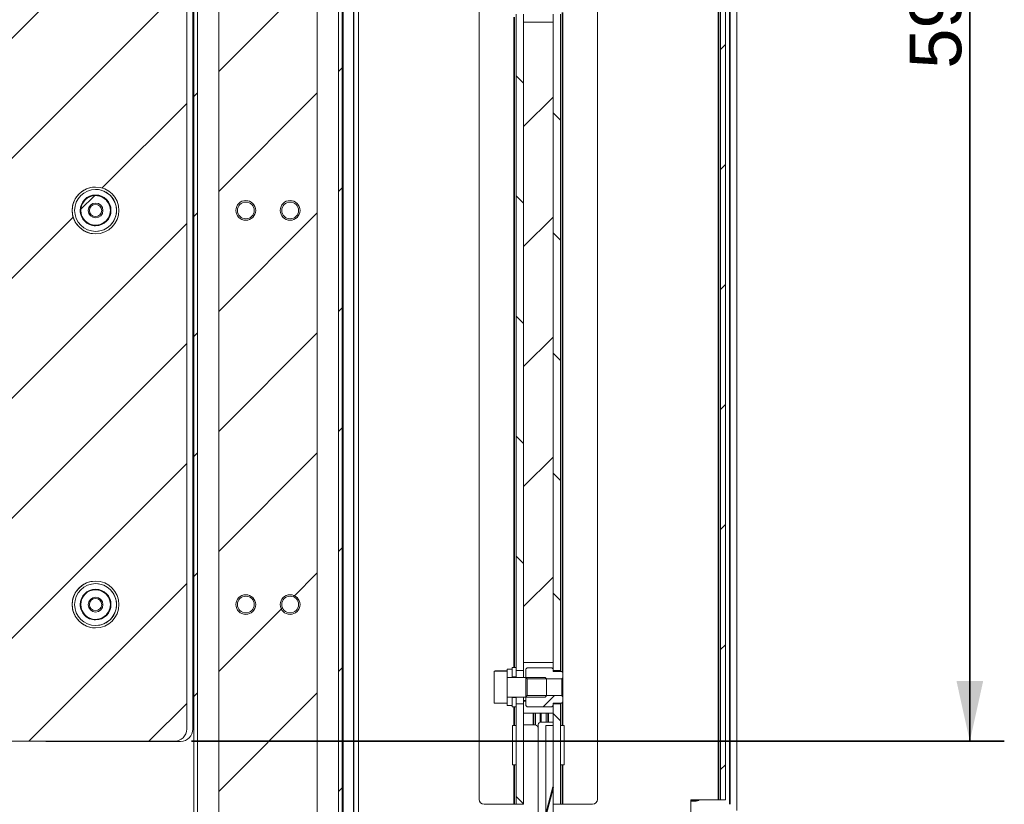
# Model space of a CAD drawing. Header units: millimetres. Extents: x 4 to 1188, y 1 to 840.
# Tile 242 of 256: x 881 to 938, y 398 to 443. Entities that reach past the tile are written whole.
import ezdxf

# ---------------------------------------------------------------- set-up
doc = ezdxf.new("R2010")
doc.units = ezdxf.units.MM
doc.layers.add('1', color=7, linetype='Continuous')
doc.styles.add('Arial Unicode MS', font='Arial Unicode MS')
doc.dimstyles.get("Standard").update_dxf_attribs({"dimtxt": 0.18, "dimasz": 0.18, "dimexe": 0.18, "dimexo": 0.0625, "dimgap": 0.09, "dimtad": 0, "dimtih": 1, "dimtoh": 1, "dimdec": 4, "dimzin": 0, "dimdsep": 46, "dimtxsty": 'Standard', "dimcen": 0.09, "dimadec": 0, "dimazin": 0, "dimtfac": 1, "dimtdec": 4, "dimtofl": 0, "dimtmove": 0, "dimatfit": 3, "dimfxl": 0, "dimtolj": 1, "dimtzin": 0, "dimarcsym": 0})

# ---------------------------------------------------------------- blocks, each defined once
blk = doc.blocks.new('_U47')
at = {"layer": '1', "color": 18, "lineweight": 35}
for p, q in [((891.028, 485.801), (938.166, 485.801)), ((936.166, 485.801), (936.166, 401.372)), ((891.028, 401.372), (938.166, 401.372))]:
    blk.add_line(p, q, dxfattribs=at)
at = {"layer": '1', "color": 18, "lineweight": 70}
for points in [[(936.166, 485.801), (936.942, 482.301), (935.39, 482.301)], [(936.166, 401.372), (935.39, 404.872), (936.942, 404.872)]]:
    blk.add_solid(points, dxfattribs=at)
at = {"layer": '1', "color": 18, "linetype": 'Continuous', "lineweight": 13, "insert": (935.713, 440.375), "char_height": 3, "attachment_point": 7, "rotation": 90, "line_spacing_factor": 1.047437, "style": 'Arial Unicode MS'}
blk.add_mtext('\\fArial Unicode MS|b0|i0;\\W1.0000;591', dxfattribs=at)

msp = doc.modelspace()

# ---------------------------------------------------------------- hatches: boundary and pattern name
at = {"layer": '1', "linetype": 'Continuous', "lineweight": 35}
h = msp.add_hatch(dxfattribs=at)
h.set_pattern_fill('ANSI31', color=154, scale=1.55, angle=-2.13e-14, style=0)
edge = h.paths.add_edge_path(flags=0)
edge.add_line((900.4217, 395.2108), (900.4217, 491.8839))
h = msp.add_hatch(dxfattribs=at)
h.set_pattern_fill('ANSI31', color=154, scale=1.55, angle=89.9544, style=0)
h.paths.add_polyline_path([(909.8494, 403.539), (910.278, 403.539), (910.278, 397.7176), (909.8494, 397.7176)], flags=0)
h.paths.add_polyline_path([(910.278, 445.4676), (909.8494, 445.4676), (909.8494, 483.539), (910.278, 483.539)], flags=0)
h.paths.add_polyline_path([(910.278, 485.4676), (909.8494, 485.4676), (909.8494, 491.289), (910.278, 491.289)], flags=0)
h.paths.add_polyline_path([(910.278, 405.4676), (909.8494, 405.4676), (909.8494, 443.539), (910.278, 443.539)], flags=0)
h = msp.add_hatch(dxfattribs=at)
h.set_pattern_fill('ANSI31', color=154, scale=1.55, angle=89.9544, style=0)
h.paths.add_polyline_path([(912.4209, 485.4676), (911.9923, 485.4676), (911.9923, 491.289), (912.4209, 491.289)], flags=0)
h.paths.add_polyline_path([(911.9923, 443.539), (912.4209, 443.539), (912.4209, 405.4676), (911.9923, 405.4676)], flags=0)
h.paths.add_polyline_path([(911.9923, 403.539), (912.4209, 403.539), (912.4209, 397.7176), (911.9923, 397.7176)], flags=0)
h.paths.add_polyline_path([(911.9923, 483.539), (912.4209, 483.539), (912.4209, 445.4676), (911.9923, 445.4676)], flags=0)
h = msp.add_hatch(dxfattribs=at)
h.set_pattern_fill('ANSI31', color=154, scale=1.55, angle=-2.13e-14, style=0)
h.paths.add_polyline_path([(921.9923, 397.9819), (921.7066, 397.9819), (921.7066, 491.2676), (921.9923, 491.2676)], flags=0)
h = msp.add_hatch(dxfattribs=at)
h.set_pattern_fill('ANSI31', color=154, scale=1.55, angle=-2.13e-14, style=0)
h.paths.add_polyline_path([(891.1476, 393.5759), (891.1476, 486.433), (891.3619, 486.433), (891.3619, 393.5759)], flags=0)
h.paths.add_polyline_path([(899.5517, 486.433), (899.766, 486.433), (899.766, 393.5759), (899.5517, 393.5759)], flags=0)
h = msp.add_hatch(dxfattribs=at)
h.set_pattern_fill('ANSI31', color=154, scale=1.55, angle=-2.13e-14, style=0)
edge = h.paths.add_edge_path(flags=0)
edge.add_line((893.6711, 486.2402), (894.8854, 486.2402))
edge.add_line((894.8854, 486.2402), (894.8854, 485.5259))
edge.add_line((894.8854, 485.5259), (896.0282, 485.5259))
edge.add_line((896.0282, 485.5259), (896.0282, 486.2402))
edge.add_line((896.0282, 486.2402), (897.2425, 486.2402))
edge.add_line((897.2425, 486.2402), (897.2425, 485.8739))
edge.add_ellipse((897.3854, 485.6688), major_axis=(0.25, 0), ratio=1, start_angle=124.8499, end_angle=325.1501)
edge.add_line((897.5905, 485.5259), (898.314, 485.5259))
edge.add_line((898.314, 485.5259), (898.314, 396.9188))
edge.add_line((898.314, 396.9188), (898.0997, 396.9188))
edge.add_line((898.0997, 396.9188), (898.0997, 394.0616))
edge.add_line((898.0997, 394.0616), (897.5905, 394.0616))
edge.add_ellipse((897.3854, 393.9188), major_axis=(0.25, 0), ratio=1, start_angle=34.8499, end_angle=235.1501)
edge.add_line((897.2425, 393.7136), (897.2425, 392.9188))
edge.add_line((897.2425, 392.9188), (893.6711, 392.9188))
edge.add_line((893.6711, 392.9188), (893.6711, 393.7136))
edge.add_ellipse((893.5282, 393.9188), major_axis=(0.25, 0), ratio=1, start_angle=304.8499, end_angle=505.1501)
edge.add_line((893.3231, 394.0616), (892.814, 394.0616))
edge.add_line((892.814, 394.0616), (892.814, 396.9188))
edge.add_line((892.814, 396.9188), (892.5997, 396.9188))
edge.add_line((892.5997, 396.9188), (892.5997, 485.5259))
edge.add_line((892.5997, 485.5259), (893.3231, 485.5259))
edge.add_ellipse((893.5282, 485.6688), major_axis=(0.25, 0), ratio=1, start_angle=214.8499, end_angle=415.1501)
edge.add_line((893.6711, 485.8739), (893.6711, 486.2402))
edge = h.paths.add_edge_path(flags=0)
edge.add_ellipse((896.7425, 409.3009), major_axis=(-0.4857, 0), ratio=1, start_angle=0, end_angle=360)
edge = h.paths.add_edge_path(flags=0)
edge.add_ellipse((894.1711, 409.3009), major_axis=(-0.4857, 0), ratio=1, start_angle=0, end_angle=360)
edge = h.paths.add_edge_path(flags=0)
edge.add_ellipse((896.7425, 432.158), major_axis=(-0.4857, 0), ratio=1, start_angle=0, end_angle=360)
edge = h.paths.add_edge_path(flags=0)
edge.add_ellipse((894.1711, 432.158), major_axis=(-0.4857, 0), ratio=1, start_angle=0, end_angle=360)
edge = h.paths.add_edge_path(flags=0)
edge.add_ellipse((896.7425, 455.0152), major_axis=(-0.4857, 0), ratio=1, start_angle=0, end_angle=360)
edge = h.paths.add_edge_path(flags=0)
edge.add_ellipse((894.1711, 455.0152), major_axis=(-0.4857, 0), ratio=1, start_angle=0, end_angle=360)
edge = h.paths.add_edge_path(flags=0)
edge.add_ellipse((894.1711, 477.8723), major_axis=(-0.4857, 0), ratio=1, start_angle=0, end_angle=360)
edge = h.paths.add_edge_path(flags=0)
edge.add_ellipse((896.7425, 477.8723), major_axis=(-0.4857, 0), ratio=1, start_angle=0, end_angle=360)
h = msp.add_hatch(dxfattribs=at)
h.set_pattern_fill('ANSI31', color=154, scale=1.55, angle=-2.13e-14, style=0)
edge = h.paths.add_edge_path(flags=0)
edge.add_ellipse((885.4568, 409.3009), major_axis=(1.3571, 0), ratio=1, start_angle=0, end_angle=360)
edge = h.paths.add_edge_path(flags=0)
edge.add_ellipse((885.4568, 432.158), major_axis=(1.3571, 0), ratio=1, start_angle=0, end_angle=360)
edge = h.paths.add_edge_path(flags=0)
edge.add_ellipse((885.4568, 455.0152), major_axis=(1.3571, 0), ratio=1, start_angle=0, end_angle=360)
edge = h.paths.add_edge_path(flags=0)
edge.add_ellipse((885.4568, 477.8723), major_axis=(1.3571, 0), ratio=1, start_angle=0, end_angle=360)
edge = h.paths.add_edge_path(flags=0)
edge.add_line((809.0264, 485.8009), (890.0282, 485.8009))
edge.add_ellipse((890.0282, 485.0866), major_axis=(0.7143, 0), ratio=1, start_angle=0, end_angle=90, ccw=False)
edge.add_line((890.7425, 485.0866), (890.7425, 402.0866))
edge.add_ellipse((890.0282, 402.0866), major_axis=(0.7143, 0), ratio=1, start_angle=270, end_angle=360, ccw=False)
edge.add_line((890.0282, 401.3723), (809.0264, 401.3723))
edge.add_ellipse((809.0264, 404.2295), major_axis=(2.8571, 0), ratio=1, start_angle=180, end_angle=270, ccw=False)
edge.add_line((806.1692, 404.2295), (806.1692, 482.9438))
edge.add_ellipse((809.0264, 482.9438), major_axis=(2.8571, 0), ratio=1, start_angle=90, end_angle=180, ccw=False)
h = msp.add_hatch(dxfattribs=at)
h.set_pattern_fill('ANSI31', color=154, scale=1.55, angle=-2.13e-14, style=0)
h.paths.add_polyline_path([(911.9923, 405.9319), (910.278, 405.9319), (910.278, 443.0747), (911.9923, 443.0747)], flags=0)
h.paths.add_polyline_path([(910.278, 483.0747), (911.9923, 483.0747), (911.9923, 445.9319), (910.278, 445.9319)], flags=0)
h = msp.add_hatch(dxfattribs=at)
h.set_pattern_fill('ANSI31', color=154, scale=1.55, angle=-2.13e-14, style=0)
edge = h.paths.add_edge_path(flags=0)
edge.add_ellipse((885.4568, 432.158), major_axis=(-0.8571, 0), ratio=1, start_angle=0, end_angle=360)
edge = h.paths.add_edge_path(flags=0)
edge.add_ellipse((885.4561, 432.1542), major_axis=(-0.3571, 0), ratio=1, start_angle=0, end_angle=360)
h = msp.add_hatch(dxfattribs=at)
h.set_pattern_fill('ANSI31', color=154, scale=1.55, angle=-2.13e-14, style=0)
edge = h.paths.add_edge_path(flags=0)
edge.add_ellipse((885.4568, 409.3009), major_axis=(-0.8571, 0), ratio=1, start_angle=0, end_angle=360)
edge = h.paths.add_edge_path(flags=0)
edge.add_ellipse((885.4561, 409.2971), major_axis=(-0.3571, 0), ratio=1, start_angle=0, end_angle=360)
h = msp.add_hatch(dxfattribs=at)
h.set_pattern_fill('ANSI31', color=154, scale=1.55, angle=29.9848, style=0)
h.paths.add_polyline_path([(909.6209, 405.0747), (909.3351, 405.0747), (909.3351, 405.5605), (909.6209, 405.5605)], flags=0)
h.paths.add_polyline_path([(909.3351, 403.9319), (909.6209, 403.9319), (909.6209, 403.4462), (909.3351, 403.4462)], flags=0)
h = msp.add_hatch(dxfattribs=at)
h.set_pattern_fill('ANSI31', color=154, scale=1.55, angle=-2.13e-14, style=0)
h.paths.add_polyline_path([(909.6209, 403.3605), (909.6209, 403.9033), (909.8494, 403.9033), (909.8494, 403.3605)], flags=0)
h.paths.add_polyline_path([(909.6209, 405.1033), (909.6209, 405.6462), (909.8494, 405.6462), (909.8494, 405.1033)], flags=0)
h = msp.add_hatch(dxfattribs=at)
h.set_pattern_fill('ANSI31', color=154, scale=1.55, angle=-2.13e-14, style=0)
h.paths.add_polyline_path([(910.4209, 405.6372), (911.9923, 405.6372), (911.9923, 405.4247), (912.5637, 405.4247), (912.5637, 404.989), (910.4209, 404.989)], flags=0)
h.paths.add_polyline_path([(912.5637, 403.5819), (911.9923, 403.5819), (911.9923, 403.3694), (910.4209, 403.3694), (910.4209, 404.0176), (912.5637, 404.0176)], flags=0)
h = msp.add_hatch(dxfattribs=at)
h.set_pattern_fill('ANSI31', color=154, scale=1.55, angle=-2.13e-14, style=0)
h.paths.add_polyline_path([(908.578, 403.5735), (908.578, 405.4335), (909.3351, 405.4335), (909.3351, 403.5735)], flags=0)
h = msp.add_hatch(dxfattribs=at)
h.set_pattern_fill('ANSI31', color=154, scale=1.55, angle=29.9848, style=0)
h.paths.add_polyline_path([(911.9923, 402.289), (911.9923, 394.4319), (911.5637, 394.4319), (911.5637, 402.289)], flags=0)
h = msp.add_hatch(dxfattribs=at)
h.set_pattern_fill('ANSI31', color=154, scale=1.55, angle=-2.13e-14, style=0)
edge = h.paths.add_edge_path(flags=0)
edge.add_line((922.2959, 397.5462), (920.8244, 397.5462))
edge.add_line((920.8244, 397.5462), (920.8244, 397.7176))
edge.add_line((920.8244, 397.7176), (922.2959, 397.7176))
edge.add_arc((922.2959, 397.3605), 0.3571, 0, 90, ccw=False)
edge.add_line((922.653, 397.3605), (922.653, 358.8605))
edge.add_line((922.653, 358.8605), (922.4816, 358.8605))
edge.add_line((922.4816, 358.8605), (922.4816, 397.3605))
edge.add_arc((922.2959, 397.3605), 0.1857, 0, 90)

# ---------------------------------------------------------------- linework, layer by layer
at = {"layer": '1', "color": 154, "linetype": 'Continuous', "lineweight": 13}
for p, q in [((900.4217, 395.2108), (900.4217, 491.8839)), ((900.4447, 491.8259), (900.4447, 395.2688)), ((900.6992, 395.2688), (900.6992, 491.8259)), ((921.7066, 397.9819), (921.7066, 491.2676)), ((921.9923, 491.2676), (921.9923, 397.9819)), ((907.7066, 491.0033), (907.7066, 398.0033)), ((914.5637, 398.0033), (914.5637, 491.0033)), ((922.653, 491.1105), (922.653, 397.3607)), ((891.1476, 393.5759), (891.1476, 486.433)), ((891.3619, 486.433), (891.3619, 393.5759)), ((899.5517, 393.5759), (899.5517, 486.433)), ((899.766, 486.433), (899.766, 393.5759)), ((899.7661, 397.7168), (899.7661, 486.433)), ((899.7853, 486.433), (899.7853, 394.983)), ((892.5997, 396.9188), (892.5997, 485.5259)), ((898.314, 485.5259), (898.314, 396.9188)), ((898.3141, 396.9188), (898.3141, 485.5259)), ((890.7425, 485.0866), (890.7425, 402.0866)), ((890.7426, 402.0866), (890.7426, 485.0866)), ((891.0991, 402.0828), (891.0991, 485.0828)), ((891.0992, 402.0828), (891.0992, 485.0828)), ((909.8494, 405.4676), (909.8494, 443.539)), ((910.278, 443.539), (910.278, 405.4676)), ((911.9923, 405.4676), (911.9923, 443.539)), ((912.4209, 443.539), (912.4209, 405.4676)), ((910.278, 405.9319), (910.278, 443.0747)), ((910.278, 443.0747), (911.9923, 443.0747)), ((911.9923, 443.0747), (911.9923, 405.9319)), ((885.4569, 433.3723), (885.4568, 433.3723)), ((885.4569, 433.0152), (885.4568, 433.0152)), ((885.4568, 431.3009), (885.4569, 431.3009)), ((885.4568, 430.9438), (885.4569, 430.9438)), ((885.4569, 410.5152), (885.4568, 410.5152)), ((885.4569, 410.158), (885.4568, 410.158)), ((885.4568, 408.4438), (885.4569, 408.4438)), ((885.4568, 408.0866), (885.4569, 408.0866)), ((909.3351, 405.0747), (909.3351, 405.5605)), ((909.3351, 405.5605), (909.6209, 405.5605)), ((909.6209, 405.1033), (909.6209, 405.6462)), ((909.6209, 405.6462), (909.8494, 405.6462)), ((909.6209, 405.5605), (909.6209, 405.0747)), ((909.8494, 405.6462), (909.8494, 405.1033)), ((911.9923, 405.9319), (910.278, 405.9319)), ((910.4209, 405.0605), (910.4209, 405.5658)), ((910.4923, 405.6372), (911.9209, 405.6372)), ((911.9923, 405.5658), (911.9923, 405.4247)), ((908.578, 403.5748), (908.578, 405.4319)), ((908.5789, 405.4335), (909.3342, 405.4335)), ((908.6609, 405.46), (909.2522, 405.46)), ((909.3351, 405.4319), (909.3351, 403.5748)), ((909.3351, 405.0747), (911.5316, 405.0747)), ((909.3351, 403.9319), (909.3351, 405.0747)), ((909.6209, 405.0747), (909.3351, 405.0747)), ((909.8494, 405.1033), (909.6209, 405.1033)), ((910.278, 405.4676), (909.8494, 405.4676)), ((909.8494, 405.0747), (909.8494, 405.1033)), ((910.278, 405.4676), (910.278, 405.0747)), ((910.4209, 403.9462), (910.4209, 405.0605)), ((912.4923, 404.989), (910.4923, 404.989)), ((910.4923, 404.989), (910.4923, 404.0176)), ((911.6209, 404.9854), (911.6209, 404.0212)), ((912.4209, 405.4676), (911.9923, 405.4676)), ((911.9923, 405.4247), (912.4923, 405.4247)), ((912.4209, 405.4248), (912.4209, 405.4676)), ((912.4923, 404.989), (912.4923, 404.0967)), ((912.5637, 405.3533), (912.5637, 405.0605)), ((912.5637, 404.0369), (912.5637, 405.0605)), ((909.3351, 403.4462), (909.3351, 403.9319)), ((909.3351, 403.9319), (909.6209, 403.9319)), ((911.5316, 403.9319), (909.3351, 403.9319)), ((909.6209, 403.9319), (909.6209, 403.4462)), ((909.6209, 403.3605), (909.6209, 403.9033)), ((909.6209, 403.9033), (909.8494, 403.9033)), ((909.8494, 403.9033), (909.8494, 403.9319)), ((909.8494, 403.9033), (909.8494, 403.3605)), ((910.278, 403.9319), (910.278, 403.539)), ((910.4209, 403.4408), (910.4209, 403.9462)), ((910.4923, 404.0176), (912.4923, 404.0176)), ((912.4923, 404.0967), (912.4923, 404.0176)), ((912.5637, 403.9462), (912.5637, 404.0369)), ((912.5637, 403.9462), (912.5637, 403.6533)), ((891.0994, 403.3009), (891.0994, 402.0866)), ((891.0995, 402.0866), (891.0995, 403.3009)), ((891.1475, 403.5595), (891.1475, 396.1991)), ((909.3344, 403.5735), (908.5787, 403.5735)), ((909.6209, 403.4462), (909.3351, 403.4462)), ((909.8494, 403.3605), (909.6209, 403.3605)), ((909.8494, 397.7176), (909.8494, 403.539)), ((909.8494, 403.539), (910.278, 403.539)), ((910.278, 403.539), (910.278, 397.7176)), ((911.9209, 403.3694), (910.4923, 403.3694)), ((912.4923, 403.5819), (911.9923, 403.5819)), ((911.9923, 403.5819), (911.9923, 403.4408)), ((911.9923, 403.539), (912.4209, 403.539)), ((911.9923, 397.7176), (911.9923, 403.539)), ((912.4209, 403.539), (912.4209, 403.5819)), ((912.4209, 403.539), (912.4209, 397.7176)), ((911.9923, 403.0033), (910.278, 403.0033)), ((910.9649, 402.3178), (910.9649, 403.0048)), ((911.2506, 402.48), (911.2506, 403.0048)), ((911.3066, 403.0041), (911.3066, 402.4825)), ((911.5923, 403.0041), (911.5923, 402.4825)), ((909.7351, 402.289), (909.6351, 402.289)), ((909.6351, 402.289), (909.6351, 400.0033)), ((909.8494, 402.289), (909.7351, 402.289)), ((910.8935, 402.3259), (910.278, 402.3259)), ((911.1351, 396.9819), (911.1351, 402.339)), ((911.278, 402.4819), (911.9923, 402.4819)), ((911.5637, 394.4319), (911.5637, 402.289)), ((911.5637, 402.289), (911.9923, 402.289)), ((911.9923, 402.289), (911.9923, 394.4319)), ((912.4209, 402.289), (912.5351, 402.289)), ((912.5351, 402.289), (912.6351, 402.289)), ((912.6351, 400.0033), (912.6351, 402.289)), ((890.0282, 401.3723), (809.0264, 401.3723)), ((882.5991, 401.3685), (890.3848, 401.3685)), ((890.0283, 401.3723), (890.0282, 401.3723)), ((890.3849, 401.3685), (890.3848, 401.3685)), ((909.6351, 400.0033), (909.7351, 400.0033)), ((909.7351, 400.0033), (909.8494, 400.0033)), ((912.5351, 400.0033), (912.4209, 400.0033)), ((912.6351, 400.0033), (912.5351, 400.0033)), ((909.7351, 397.7176), (907.9923, 397.7176)), ((909.8494, 397.7176), (909.7351, 397.7176)), ((910.278, 397.7176), (909.8494, 397.7176)), ((912.4209, 397.7176), (911.9923, 397.7176)), ((912.4209, 397.7176), (912.5351, 397.7176)), ((912.5351, 397.7176), (914.278, 397.7176)), ((919.9923, 397.9819), (919.9923, 396.9819)), ((921.5923, 397.9819), (919.9923, 397.9819)), ((920.2959, 397.9819), (920.2959, 397.9176)), ((920.2959, 397.9176), (920.3673, 397.9176)), ((921.7066, 397.9819), (921.5923, 397.9819)), ((921.9923, 397.9819), (921.7066, 397.9819))]:
    msp.add_line(p, q, dxfattribs=at)
at = {"layer": '1', "color": 154, "linetype": 'Continuous', "lineweight": 35}
for p, q in [((921.5923, 491.2676), (921.5923, 397.9819)), ((922.253, 491.1105), (922.253, 397.7192)), ((899.7989, 486.4326), (899.7989, 394.983)), ((909.7351, 443.3609), (909.7351, 405.6464)), ((912.5351, 405.3825), (912.5351, 443.6261)), ((891.0995, 403.3009), (891.0994, 403.3009)), ((909.7351, 403.3615), (909.7351, 402.289)), ((910.278, 403.7176), (910.4209, 403.7176)), ((912.5351, 402.289), (912.5351, 403.6254)), ((910.8506, 402.3273), (910.8506, 403.0041)), ((911.7066, 403.004), (911.7066, 402.4822)), ((890.7425, 402.0866), (890.7426, 402.0866)), ((891.0991, 402.0828), (891.0992, 402.0828)), ((891.0994, 402.0866), (891.0995, 402.0866)), ((909.7351, 400.0033), (909.7351, 397.7176)), ((912.5351, 397.7176), (912.5351, 400.0033)), ((920.2959, 397.9176), (919.9922, 397.9176))]:
    msp.add_line(p, q, dxfattribs=at)
at = {"layer": '1', "color": 154, "linetype": 'Continuous', "lineweight": 13}
for centre, radius, start, end in [((910.8935, 402.0402), 0.2857, 32.23266, 90), ((911.278, 402.339), 0.1429, 90, 180), ((907.9923, 398.0033), 0.2857, 180, 270), ((914.278, 398.0033), 0.2857, 270, 0), ((920.3673, 398.0605), 0.1429, 270, 326.6325)]:
    msp.add_arc(centre, radius, start, end, dxfattribs=at)
for centre, major_axis in [((885.4568, 432.158), (1.3571, 0)), ((885.4568, 432.158), (1.2143, 0)), ((885.4568, 432.158), (0.8929, 0)), ((885.4568, 432.158), (-0.8571, 0)), ((885.4561, 432.1542), (0.4286, 0)), ((885.4561, 432.1542), (-0.3571, 0)), ((894.1711, 432.158), (-0.5714, 0)), ((894.1711, 432.158), (-0.4857, 0)), ((896.7425, 432.158), (-0.5714, 0)), ((896.7425, 432.158), (-0.4857, 0)), ((885.4568, 409.3009), (1.3571, 0)), ((885.4568, 409.3009), (1.2143, 0)), ((885.4568, 409.3009), (0.8929, 0)), ((885.4568, 409.3009), (-0.8571, 0)), ((885.4561, 409.2971), (0.4286, 0)), ((885.4561, 409.2971), (-0.3571, 0)), ((894.1711, 409.3009), (-0.5714, 0)), ((894.1711, 409.3009), (-0.4857, 0)), ((896.7425, 409.3009), (-0.5714, 0)), ((896.7425, 409.3009), (-0.4857, 0))]:
    msp.add_ellipse(centre, major_axis=major_axis, ratio=1, dxfattribs=at)
for centre, major_axis, start_param, end_param in [((885.4569, 432.158), (0, 1.3571), 0, 3.1415927), ((885.4569, 432.158), (0, 0.8929), 0, 1.5707963), ((885.4569, 432.158), (0, -1.2143), 0, 3.1415927), ((885.4569, 432.158), (0, -0.8571), 0, 3.1415927), ((885.4569, 432.158), (0, 0.8929), 1.5707963, 3.1415927), ((885.4569, 409.3009), (0, 1.3571), 0, 3.1415927), ((885.4569, 409.3009), (0, 0.8929), 0, 1.5707963), ((885.4569, 409.3009), (0, -1.2143), 0, 3.1415927), ((885.4569, 409.3009), (0, -0.8571), 0, 3.1415927), ((885.4569, 409.3009), (0, 0.8929), 1.5707963, 3.1415927), ((891.8137, 403.3009), (0, 0.7143), 1.2012419, 1.5707963), ((891.8138, 403.3009), (0, -0.7143), 4.3432028, 4.712389), ((890.0282, 402.0866), (0.7143, 0), 4.712389, 6.2831853), ((890.0283, 402.0866), (0, -0.7143), 0, 1.5707963), ((890.3848, 402.0828), (0, -0.7143), 0, 1.5707963), ((890.3849, 402.0828), (0, 0.7143), 3.1415927, 4.712389), ((890.3851, 402.0866), (0, -0.7143), 1.5128487, 1.5707963), ((882.5991, 402.0828), (0, -0.7143), 6.1795127, 6.2831853)]:
    msp.add_ellipse(centre, major_axis=major_axis, ratio=1, start_param=start_param, end_param=end_param, dxfattribs=at)
for points in [[(910.4209, 405.5658), (910.4447, 405.5896), (910.4685, 405.6134), (910.4923, 405.6372)], [(911.9209, 405.6372), (911.9447, 405.6134), (911.9685, 405.5896), (911.9923, 405.5658)], [(908.578, 405.4319), (908.5783, 405.4324), (908.5786, 405.433), (908.5789, 405.4335)], [(909.3342, 405.4335), (909.3345, 405.433), (909.3348, 405.4324), (909.3351, 405.4319)], [(910.4923, 404.989), (910.4685, 405.0128), (910.4447, 405.0366), (910.4209, 405.0605)], [(911.5316, 405.0747), (911.5613, 405.045), (911.5911, 405.0152), (911.6209, 404.9854)], [(912.4923, 405.4247), (912.5161, 405.4009), (912.5399, 405.3771), (912.5637, 405.3533)], [(912.5637, 405.0605), (912.5399, 405.0366), (912.5161, 405.0128), (912.4923, 404.989)], [(910.4209, 403.9462), (910.4447, 403.97), (910.4685, 403.9938), (910.4923, 404.0176)], [(911.6209, 404.0212), (911.5911, 403.9914), (911.5613, 403.9617), (911.5316, 403.9319)], [(912.4923, 404.0176), (912.5161, 403.9938), (912.5399, 403.97), (912.5637, 403.9462)], [(908.5787, 403.5735), (908.5785, 403.5739), (908.5782, 403.5743), (908.578, 403.5748)], [(909.3351, 403.5748), (909.3349, 403.5743), (909.3347, 403.5739), (909.3344, 403.5735)], [(910.4923, 403.3694), (910.4685, 403.3932), (910.4447, 403.417), (910.4209, 403.4408)], [(911.9923, 403.4408), (911.9685, 403.417), (911.9447, 403.3932), (911.9209, 403.3694)], [(912.5637, 403.6533), (912.5399, 403.6295), (912.5161, 403.6057), (912.4923, 403.5819)]]:
    msp.add_open_spline(points, degree=3, dxfattribs=at)
for points, knots in [([(908.6609, 405.46), (908.6356, 405.4552), (908.6148, 405.4503), (908.5931, 405.4429), (908.5875, 405.4405), (908.5815, 405.4365), (908.5799, 405.435), (908.5789, 405.4335)], [0, 0, 0, 0, 0.5557099, 0.5557099, 0.8335649, 0.8335649, 1, 1, 1, 1]), ([(909.3342, 405.4335), (909.3341, 405.4337), (909.3339, 405.434), (909.3327, 405.4355), (909.3313, 405.4367), (909.3256, 405.4405), (909.32, 405.443), (909.2983, 405.4503), (909.2775, 405.4552), (909.2522, 405.46)], [0, 0, 0, 0, 0.0275752, 0.0275752, 0.166493, 0.166493, 0.4443287, 0.4443287, 1, 1, 1, 1])]:
    msp.add_open_spline(points, degree=3, knots=knots, dxfattribs=at)

# ---------------------------------------------------------------- dimensions: what is measured, and where the dimension line sits
at = {"layer": '1', "color": 18, "linetype": 'Continuous', "lineweight": 13}
dim = msp.add_linear_dim(base=(936.1657, 401.3723), p1=(849.5273, 485.8009), p2=(849.5273, 401.3723), angle=90, dimstyle='Standard', override={"dimtxt": 3, "dimasz": 3.5, "dimexe": 2, "dimexo": 1, "dimgap": 1.5, "dimtad": 1, "dimtih": 0, "dimtoh": 0, "dimdec": 2, "dimlfac": 7, "dimzin": 8, "dimdsep": 44, "dimlunit": 2, "dimtxsty": 'Arial Unicode MS', "dimsah": 1, "dimse1": 0, "dimse2": 0, "dimsd1": 0, "dimsd2": 0, "dimclrd": 18, "dimclre": 18, "dimclrt": 18, "dimtol": 0, "dimtm": -0.1, "dimtfac": 0.666667, "dimtdec": 2, "dimtofl": 1, "dimtmove": 0, "dimtzin": 8, "dimlwd": 35, "dimlwe": 35}, dxfattribs=at)
dim.commit()
dim.dimension.update_dxf_attribs({"geometry": '_U47', "text_midpoint": (936.1657, 443.5866), "dimtype": 160})

doc.saveas('drawing.dxf')
